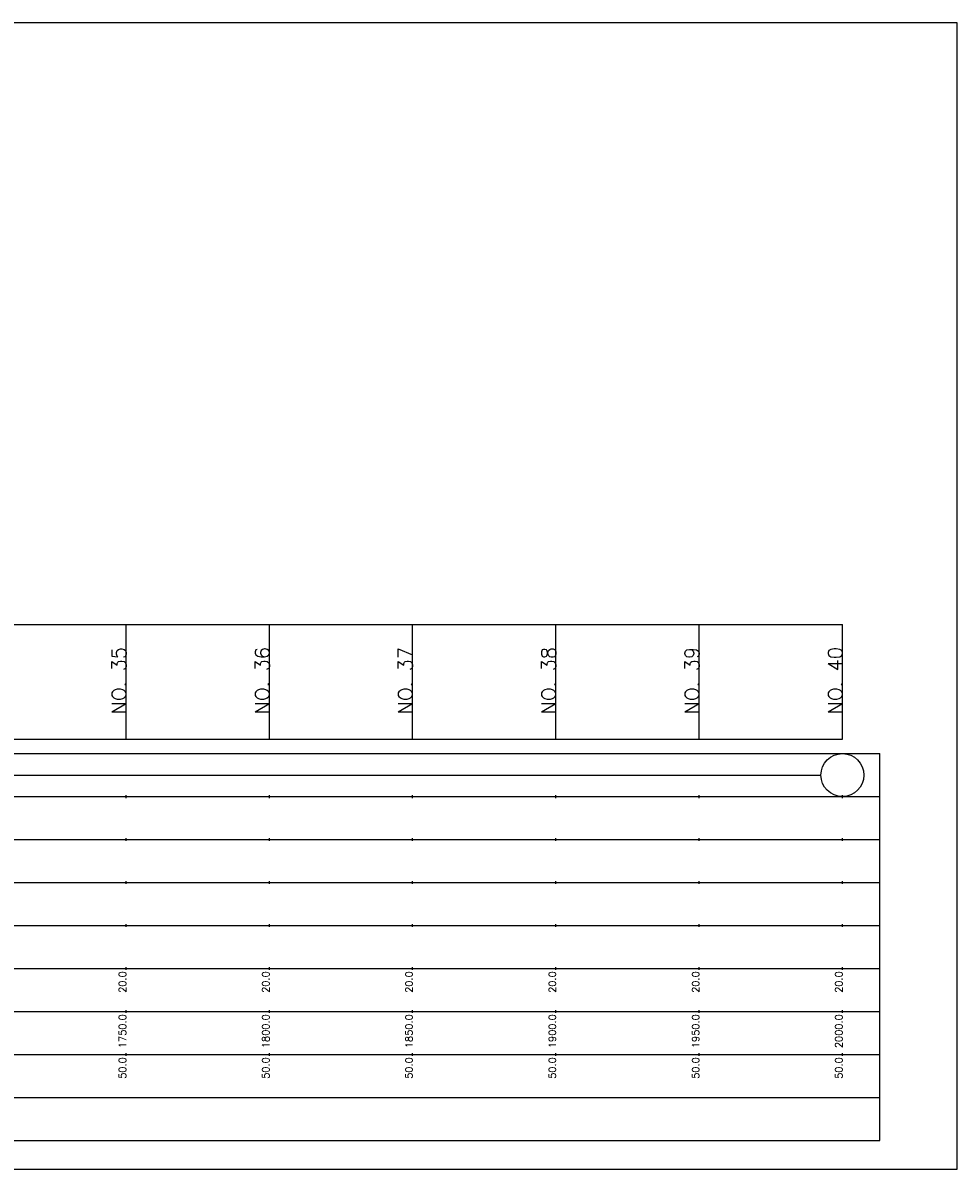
# Model space of a CAD drawing. Extents: x -2 to 685, y -2 to 1891.
# Tile 8 of 8: x 324 to 650, y 1491 to 1891. Entities that reach past the tile are written whole.
import ezdxf
from ezdxf.enums import TextEntityAlignment as Align

# ---------------------------------------------------------------- set-up
doc = ezdxf.new("R2010")
doc.units = 0
doc.header["$LTSCALE"] = 5
for name, color, linetype in [('BOX', 5, 'CONTINUOUS'), ('DT1', 3, 'CONTINUOUS'), ('LT1', 4, 'CONTINUOUS'), ('ST1', 7, 'CONTINUOUS')]:
    doc.layers.add(name, color=color, linetype=linetype)
doc.styles.add('GHS', font='ROMANS.shx', dxfattribs={"bigfont": 'GHS.shx'})

msp = doc.modelspace()

# ---------------------------------------------------------------- linework, layer by layer
at = {"layer": 'BOX'}
msp.add_lwpolyline([(50, 1491), (650, 1491), (650, 1891), (50, 1891), (50, 1491)], dxfattribs=at)
at = {"layer": 'LT1'}
for p, q in [((360, 1641), (360, 1681)), ((410, 1641), (410, 1681)), ((460, 1641), (460, 1681)), ((510, 1641), (510, 1681)), ((560, 1641), (560, 1681)), ((610, 1641), (610, 1681)), ((360, 1673.74), (360, 1674.74)), ((410, 1673.74), (410, 1674.74)), ((460, 1673.74), (460, 1674.74)), ((510, 1673.74), (510, 1674.74)), ((560, 1673.74), (560, 1674.74)), ((610, 1673.74), (610, 1674.74)), ((110, 1641), (610, 1641)), ((360, 1620.5), (360, 1621.5)), ((410, 1620.5), (410, 1621.5)), ((460, 1620.5), (460, 1621.5)), ((510, 1620.5), (510, 1621.5)), ((560, 1620.5), (560, 1621.5)), ((610, 1620.5), (610, 1621.5)), ((360, 1605.5), (360, 1606.5)), ((410, 1605.5), (410, 1606.5)), ((460, 1605.5), (460, 1606.5)), ((510, 1605.5), (510, 1606.5)), ((560, 1605.5), (560, 1606.5)), ((610, 1605.5), (610, 1606.5)), ((360, 1590.5), (360, 1591.5)), ((410, 1590.5), (410, 1591.5)), ((460, 1590.5), (460, 1591.5)), ((510, 1590.5), (510, 1591.5)), ((560, 1590.5), (560, 1591.5)), ((610, 1590.5), (610, 1591.5)), ((360, 1575.5), (360, 1576.5)), ((410, 1575.5), (410, 1576.5)), ((460, 1575.5), (460, 1576.5)), ((510, 1575.5), (510, 1576.5)), ((560, 1575.5), (560, 1576.5)), ((610, 1575.5), (610, 1576.5)), ((360, 1560.5), (360, 1561.5)), ((410, 1560.5), (410, 1561.5)), ((460, 1560.5), (460, 1561.5)), ((510, 1560.5), (510, 1561.5)), ((560, 1560.5), (560, 1561.5)), ((610, 1560.5), (610, 1561.5)), ((360, 1545.5), (360, 1546.5)), ((410, 1545.5), (410, 1546.5)), ((460, 1545.5), (460, 1546.5)), ((510, 1545.5), (510, 1546.5)), ((560, 1545.5), (560, 1546.5)), ((610, 1545.5), (610, 1546.5)), ((360, 1530.5), (360, 1531.5)), ((410, 1530.5), (410, 1531.5)), ((460, 1530.5), (460, 1531.5)), ((510, 1530.5), (510, 1531.5)), ((560, 1530.5), (560, 1531.5)), ((610, 1530.5), (610, 1531.5))]:
    msp.add_line(p, q, dxfattribs=at)
msp.add_lwpolyline([(110, 1681), (160, 1681), (210, 1681), (260, 1681), (310, 1681), (360, 1681), (410, 1681), (460, 1681), (510, 1681), (560, 1681), (610, 1681)], dxfattribs=at)
at = {"layer": 'ST1'}
for p, q in [((80, 1636), (623, 1636)), ((623, 1501), (623, 1636)), ((87.5, 1621), (623, 1621)), ((80, 1606), (623, 1606)), ((87.5, 1591), (623, 1591)), ((80, 1576), (623, 1576)), ((80, 1561), (623, 1561)), ((80, 1546), (623, 1546)), ((80, 1531), (623, 1531)), ((80, 1516), (623, 1516)), ((80, 1501), (623, 1501))]:
    msp.add_line(p, q, dxfattribs=at)
at = {"layer": 'ST1', "linetype": 'CONTINUOUS'}
msp.add_line((117.5, 1628.5), (602.5, 1628.5), dxfattribs=at)
msp.add_circle((610, 1628.5), 7.5, dxfattribs=at)

# ---------------------------------------------------------------- texts
at = {"layer": 'DT1', "style": 'GHS'}
for s, height, p in [('NO. 35', 5, (360, 1673.24)), ('NO. 36', 5, (410, 1673.24)), ('NO. 37', 5, (460, 1673.24)), ('NO. 38', 5, (510, 1673.24)), ('NO. 39', 5, (560, 1673.24)), ('NO. 40', 5, (610, 1673.24)), (' 20.0', 2.5, (360, 1560)), (' 20.0', 2.5, (410, 1560)), (' 20.0', 2.5, (460, 1560)), (' 20.0', 2.5, (510, 1560)), (' 20.0', 2.5, (560, 1560)), (' 20.0', 2.5, (610, 1560)), ('  1750.0', 2.5, (360, 1545)), ('  1800.0', 2.5, (410, 1545)), ('  1850.0', 2.5, (460, 1545)), ('  1900.0', 2.5, (510, 1545)), ('  1950.0', 2.5, (560, 1545)), ('  2000.0', 2.5, (610, 1545)), ('  50.0', 2.5, (360, 1530)), ('  50.0', 2.5, (410, 1530)), ('  50.0', 2.5, (460, 1530)), ('  50.0', 2.5, (510, 1530)), ('  50.0', 2.5, (560, 1530)), ('  50.0', 2.5, (610, 1530))]:
    msp.add_text(s, height=height, rotation=90, dxfattribs=at).set_placement(p, align=Align.RIGHT)

doc.saveas('drawing.dxf')
